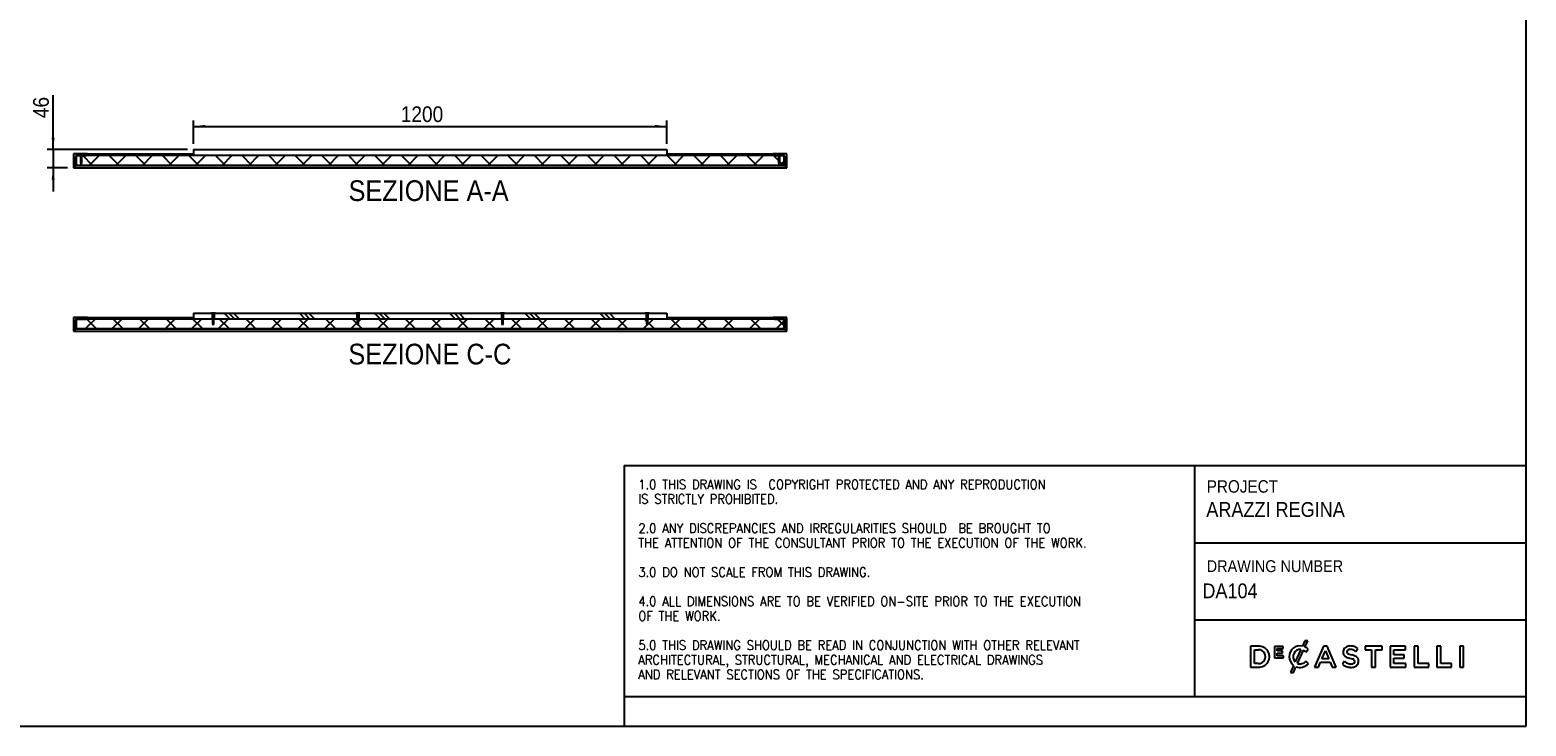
# Model space of a CAD drawing. Header units: millimetres. Extents: x 81 to 6231, y 23 to 4328.
# Tile 2 of 3: x 2438 to 6231, y 23 to 1787. Entities that reach past the tile are written whole.
import ezdxf

# ---------------------------------------------------------------- set-up
doc = ezdxf.new("R2010")
doc.units = ezdxf.units.MM
doc.header["$LTSCALE"] = 15
doc.linetypes.add('SLD-Solido', pattern=[0])
for name, color, linetype in [('CAMPITURE', 9, 'SLD-Solido'), ('NOTE', 3, 'SLD-Solido'), ('QUOTE', 1, 'SLD-Solido'), ('SCHIZZI', 9, 'Continuous')]:
    doc.layers.add(name, color=color, linetype=linetype)
doc.styles.add('SLDTEXTSTYLE0', font='GOTHIC.TTF', dxfattribs={"width": 0.913})
doc.styles.add('SLDTEXTSTYLE1', font='romans__.ttf', dxfattribs={"width": 0.893})
doc.dimstyles.new('SLDDIMSTYLE0', dxfattribs={"dimtxt": 39.6875, "dimasz": 30, "dimexe": 0, "dimexo": 0.0625, "dimgap": 9.921875, "dimtad": 1, "dimdec": 1, "dimrnd": 1e-09, "dimzin": 12, "dimdsep": 46, "dimtxsty": 'SLDTEXTSTYLE0', "dimsah": 1, "dimcen": 0.09, "dimadec": 0, "dimazin": 3, "dimtfac": 1, "dimtdec": 1, "dimtofl": 0, "dimtmove": 0, "dimatfit": 3, "dimfxl": 1, "dimfrac": 2, "dimtolj": 1, "dimtzin": 12, "dimarcsym": 0})
doc.dimstyles.new('SLDDIMSTYLE1', dxfattribs={"dimtxt": 39.6875, "dimasz": 30, "dimexe": 0, "dimexo": 0.0625, "dimgap": 9.921875, "dimtad": 1, "dimdec": 1, "dimrnd": 1e-09, "dimzin": 12, "dimdsep": 46, "dimtxsty": 'SLDTEXTSTYLE0', "dimsah": 1, "dimcen": 0.09, "dimadec": 0, "dimazin": 3, "dimtfac": 1, "dimtdec": 1, "dimtmove": 0, "dimatfit": 0, "dimfxl": 1, "dimfrac": 2, "dimtolj": 1, "dimtzin": 12, "dimarcsym": 0})
pattern_1 = [(3e-322, (0, 0), (-2e-322, 47.625), []), (135, (23.81, -23.81), (-95.25, -95.25), [67.352, -67.352]), (135, (35.72, -23.81), (-95.25, -95.25), [67.352, -67.352]), (135, (47.62, -23.81), (-95.25, -95.25), [67.352, -67.352])]

# ---------------------------------------------------------------- blocks, each defined once
blk = doc.blocks.new('_D_6')
at = {"layer": 'QUOTE', "transparency": 16777216}
for p, q in [((2497.3, 1483.9), (2497.3, 1622.3)), ((2838.1, 1483.9), (2482.3, 1483.9)), ((2497.3, 1483.9), (2497.3, 1437.9)), ((2534.1, 1437.9), (2482.3, 1437.9)), ((2497.3, 1437.9), (2497.3, 1377.9))]:
    blk.add_line(p, q, dxfattribs=at)
for points in [[(2497.3, 1483.9), (2501, 1513.9), (2493.5, 1513.9)], [(2497.3, 1437.9), (2493.5, 1407.9), (2501, 1407.9)]]:
    blk.add_solid(points, dxfattribs=at)
at = {"layer": 'QUOTE', "transparency": 16777216, "insert": (2446.6, 1563.7), "char_height": 39.69, "attachment_point": 1, "rotation": 90, "style": 'SLDTEXTSTYLE0'}
blk.add_mtext('46', dxfattribs=at)
blk = doc.blocks.new('_D_7')
at = {"layer": 'QUOTE', "transparency": 16777216}
for p, q in [((2853.1, 1498.9), (2853.1, 1558)), ((4053.1, 1498.9), (4053.1, 1558)), ((2853.1, 1543), (4053.1, 1543))]:
    blk.add_line(p, q, dxfattribs=at)
for points in [[(2853.1, 1543), (2883.1, 1539.2), (2883.1, 1546.7)], [(4053.1, 1543), (4023.1, 1546.7), (4023.1, 1539.2)]]:
    blk.add_solid(points, dxfattribs=at)
at = {"layer": 'QUOTE', "transparency": 16777216, "insert": (3378.4, 1593.6), "char_height": 39.69, "attachment_point": 1, "style": 'SLDTEXTSTYLE0'}
blk.add_mtext('1200', dxfattribs=at)

msp = doc.modelspace()

# ---------------------------------------------------------------- hatches: boundary and pattern name
at = {"layer": 'CAMPITURE', "true_color": 0xe1a900}
h = msp.add_hatch(dxfattribs=at)
h.set_pattern_fill('ANSI32', color=42, scale=15, angle=90, style=0)
edge = h.paths.add_edge_path(flags=0)
edge.add_line((2563.13, 1472.92), (2549.13, 1472.92))
edge.add_line((2549.13, 1472.92), (2549.13, 1437.92))
edge.add_arc((2549.13, 1441.92), 4, 270, 360)
edge.add_line((2553.13, 1441.92), (2553.13, 1463.92))
edge.add_arc((2558.13, 1463.92), 5, 90, 180, ccw=False)
edge.add_line((2558.13, 1468.92), (2566.13, 1468.92))
edge.add_line((2566.13, 1468.92), (2566.13, 1469.92))
edge.add_line((2566.13, 1469.92), (2563.13, 1472.92))
h = msp.add_hatch(dxfattribs=at)
h.set_pattern_fill('ANSI33', color=42, scale=15, angle=2.8e-322, style=0)
h.paths.add_polyline_path([(2553.13, 1442.92), (2853.13, 1442.92), (2853.13, 1443.92), (2553.13, 1443.92)], flags=0)
h = msp.add_hatch(dxfattribs=at)
h.set_pattern_fill('ANSI37', color=42, scale=15, angle=90, style=0)
h.paths.add_polyline_path([(2555.63, 1443.92), (4350.63, 1443.92), (4350.63, 1468.92), (2555.63, 1468.92)], flags=0)
h = msp.add_hatch(dxfattribs=at)
h.set_pattern_fill('ANSI32', color=42, scale=15, style=0)
h.paths.add_polyline_path([(2566.88, 1450.92), (2568.63, 1447.92), (2570.38, 1450.92), (2570.38, 1470.17), (2573.13, 1472.92), (2569.86, 1472.92), (2569.86, 1472.42), (2567.4, 1472.42), (2567.4, 1472.92), (2564.13, 1472.92), (2566.88, 1470.17)], flags=0)
h = msp.add_hatch(dxfattribs=at)
h.set_pattern_fill('ANSI32', color=42, scale=15, angle=90, style=0)
edge = h.paths.add_edge_path(flags=0)
edge.add_line((2571.13, 1469.92), (2571.13, 1468.92))
edge.add_line((2571.13, 1468.92), (2580.13, 1468.92))
edge.add_arc((2580.13, 1472.92), 4, 270, 360)
edge.add_line((2584.13, 1472.92), (2574.13, 1472.92))
edge.add_line((2574.13, 1472.92), (2571.13, 1469.92))
h = msp.add_hatch(dxfattribs=at)
h.set_pattern_fill('ANSI33', color=42, scale=15, angle=2.8e-322, style=0)
h.paths.add_polyline_path([(2853.13, 1442.92), (3153.13, 1442.92), (3153.13, 1443.92), (2853.13, 1443.92)], flags=0)
h = msp.add_hatch(dxfattribs=at)
h.set_pattern_fill('ANSI33', color=42, scale=15, angle=90, style=0)
h.paths.add_polyline_path([(3153.13, 1442.92), (3453.13, 1442.92), (3453.13, 1443.92), (3153.13, 1443.92)], flags=0)
h = msp.add_hatch(dxfattribs=at)
h.set_pattern_fill('ANSI33', color=42, scale=15, angle=2.8e-322, style=0)
h.paths.add_polyline_path([(3453.13, 1442.92), (3753.13, 1442.92), (3753.13, 1443.92), (3453.13, 1443.92)], flags=0)
h = msp.add_hatch(dxfattribs=at)
h.set_pattern_fill('ANSI33', color=42, scale=15, angle=90, style=0)
h.paths.add_polyline_path([(3753.13, 1442.92), (4053.13, 1442.92), (4053.13, 1443.92), (3753.13, 1443.92)], flags=0)
h = msp.add_hatch(dxfattribs=at)
h.set_pattern_fill('ANSI33', color=42, scale=15, angle=90, style=0)
h.paths.add_polyline_path([(4053.13, 1442.92), (4353.13, 1442.92), (4353.13, 1443.92), (4053.13, 1443.92)], flags=0)
h = msp.add_hatch(dxfattribs=at)
h.set_pattern_fill('ANSI32', color=42, scale=15, style=0)
edge = h.paths.add_edge_path(flags=0)
edge.add_arc((4326.13, 1472.92), 4, 180, 270)
edge.add_line((4326.13, 1468.92), (4335.13, 1468.92))
edge.add_line((4335.13, 1468.92), (4335.13, 1469.92))
edge.add_line((4335.13, 1469.92), (4332.13, 1472.92))
edge.add_line((4332.13, 1472.92), (4322.13, 1472.92))
h = msp.add_hatch(dxfattribs=at)
h.set_pattern_fill('ANSI32', color=42, scale=15, style=0)
h.paths.add_polyline_path([(4335.88, 1450.92), (4337.63, 1447.92), (4339.38, 1450.92), (4339.38, 1470.17), (4342.13, 1472.92), (4338.86, 1472.92), (4338.86, 1472.42), (4336.4, 1472.42), (4336.4, 1472.92), (4333.13, 1472.92), (4335.88, 1470.17)], flags=0)
h = msp.add_hatch(dxfattribs=at)
h.set_pattern_fill('ANSI32', color=42, scale=15, style=0)
edge = h.paths.add_edge_path(flags=0)
edge.add_arc((4357.13, 1441.92), 4, 180, 270)
edge.add_line((4357.13, 1437.92), (4357.13, 1472.92))
edge.add_line((4357.13, 1472.92), (4343.13, 1472.92))
edge.add_line((4343.13, 1472.92), (4340.13, 1469.92))
edge.add_line((4340.13, 1469.92), (4340.13, 1468.92))
edge.add_line((4340.13, 1468.92), (4348.13, 1468.92))
edge.add_arc((4348.13, 1463.92), 5, 0, 90, ccw=False)
edge.add_line((4353.13, 1463.92), (4353.13, 1441.92))
h = msp.add_hatch(dxfattribs=at)
h.set_pattern_fill('CORK', color=42, scale=15, style=0)
h.set_pattern_definition(pattern_1)
h.paths.add_polyline_path([(2898.13, 1069.7), (2853.13, 1069.7), (2853.13, 1054.7), (2901.13, 1054.7), (2901.13, 1066.7)], flags=0)
h = msp.add_hatch(dxfattribs=at)
h.set_pattern_fill('ANSI32', color=42, scale=15, style=0)
h.paths.add_polyline_path([(2901.38, 1042.7), (2903.13, 1039.7), (2904.88, 1042.7), (2904.88, 1066.95), (2907.63, 1069.7), (2904.36, 1069.7), (2904.36, 1069.2), (2901.9, 1069.2), (2901.9, 1069.7), (2898.63, 1069.7), (2901.38, 1066.95)], flags=0)
h = msp.add_hatch(dxfattribs=at)
h.set_pattern_fill('CORK', color=42, scale=15, style=0)
h.set_pattern_definition(pattern_1)
h.paths.add_polyline_path([(2908.13, 1069.7), (2905.13, 1066.7), (2905.13, 1054.7), (3267.79, 1054.7), (3267.79, 1066.7), (3264.79, 1069.7)], flags=0)
h = msp.add_hatch(dxfattribs=at)
h.set_pattern_fill('ANSI32', color=42, scale=15, style=0)
h.paths.add_polyline_path([(3268.04, 1042.7), (3269.79, 1039.7), (3271.54, 1042.7), (3271.54, 1066.95), (3274.29, 1069.7), (3271.02, 1069.7), (3271.02, 1069.2), (3268.56, 1069.2), (3268.56, 1069.7), (3265.29, 1069.7), (3268.04, 1066.95)], flags=0)
h = msp.add_hatch(dxfattribs=at)
h.set_pattern_fill('CORK', color=42, scale=15, style=0)
h.set_pattern_definition(pattern_1)
h.paths.add_polyline_path([(3271.79, 1054.7), (3634.46, 1054.7), (3634.46, 1066.7), (3631.46, 1069.7), (3274.79, 1069.7), (3271.79, 1066.7)], flags=0)
h = msp.add_hatch(dxfattribs=at)
h.set_pattern_fill('ANSI32', color=42, scale=15, style=0)
h.paths.add_polyline_path([(3634.71, 1042.7), (3636.46, 1039.7), (3638.21, 1042.7), (3638.21, 1066.95), (3640.96, 1069.7), (3638.88, 1069.7), (3638.88, 1069.2), (3634.05, 1069.2), (3634.05, 1069.7), (3631.96, 1069.7), (3634.71, 1066.95)], flags=0)
h = msp.add_hatch(dxfattribs=at)
h.set_pattern_fill('CORK', color=42, scale=15, style=0)
h.set_pattern_definition(pattern_1)
h.paths.add_polyline_path([(3641.46, 1069.7), (3638.46, 1066.7), (3638.46, 1054.7), (4001.13, 1054.7), (4001.13, 1066.7), (3998.13, 1069.7)], flags=0)
h = msp.add_hatch(dxfattribs=at)
h.set_pattern_fill('ANSI32', color=42, scale=15, style=0)
h.paths.add_polyline_path([(4001.38, 1042.7), (4003.13, 1039.7), (4004.88, 1042.7), (4004.88, 1066.95), (4007.63, 1069.7), (4005.54, 1069.7), (4005.54, 1069.2), (4000.71, 1069.2), (4000.71, 1069.7), (3998.63, 1069.7), (4001.38, 1066.95)], flags=0)
h = msp.add_hatch(dxfattribs=at)
h.set_pattern_fill('CORK', color=42, scale=15, style=0)
h.set_pattern_definition(pattern_1)
h.paths.add_polyline_path([(4053.13, 1054.7), (4053.13, 1069.7), (4008.13, 1069.7), (4005.13, 1066.7), (4005.13, 1054.7)], flags=0)
h = msp.add_hatch(dxfattribs=at)
h.set_pattern_fill('ANSI32', color=42, scale=15, angle=90, style=0)
edge = h.paths.add_edge_path(flags=0)
edge.add_line((2549.13, 1058.7), (2549.13, 1023.7))
edge.add_arc((2549.13, 1027.7), 4, 270, 360)
edge.add_line((2553.13, 1027.7), (2553.13, 1049.7))
edge.add_arc((2558.13, 1049.7), 5, 90, 180, ccw=False)
edge.add_line((2558.13, 1054.7), (2580.13, 1054.7))
edge.add_arc((2580.13, 1058.7), 4, 270, 360)
edge.add_line((2584.13, 1058.7), (2549.13, 1058.7))
h = msp.add_hatch(dxfattribs=at)
h.set_pattern_fill('ANSI33', color=42, scale=15, angle=2.8e-322, style=0)
h.paths.add_polyline_path([(2553.13, 1028.7), (2853.13, 1028.7), (2853.13, 1029.7), (2553.13, 1029.7)], flags=0)
h = msp.add_hatch(dxfattribs=at)
h.set_pattern_fill('ANSI37', color=42, scale=15, angle=90, style=0)
h.paths.add_polyline_path([(2555.63, 1029.7), (4350.63, 1029.7), (4350.63, 1054.7), (2555.63, 1054.7)], flags=0)
h = msp.add_hatch(dxfattribs=at)
h.set_pattern_fill('ANSI33', color=42, scale=15, angle=90, style=0)
h.paths.add_polyline_path([(2853.13, 1028.7), (3153.13, 1028.7), (3153.13, 1029.7), (2853.13, 1029.7)], flags=0)
h = msp.add_hatch(dxfattribs=at)
h.set_pattern_fill('ANSI33', color=42, scale=15, angle=2.8e-322, style=0)
h.paths.add_polyline_path([(3153.13, 1028.7), (3453.13, 1028.7), (3453.13, 1029.7), (3153.13, 1029.7)], flags=0)
h = msp.add_hatch(dxfattribs=at)
h.set_pattern_fill('ANSI33', color=42, scale=15, angle=90, style=0)
h.paths.add_polyline_path([(3453.13, 1028.7), (3753.13, 1028.7), (3753.13, 1029.7), (3453.13, 1029.7)], flags=0)
h = msp.add_hatch(dxfattribs=at)
h.set_pattern_fill('ANSI33', color=42, scale=15, angle=2.8e-322, style=0)
h.paths.add_polyline_path([(3753.13, 1028.7), (4053.13, 1028.7), (4053.13, 1029.7), (3753.13, 1029.7)], flags=0)
h = msp.add_hatch(dxfattribs=at)
h.set_pattern_fill('ANSI33', color=42, scale=15, angle=90, style=0)
h.paths.add_polyline_path([(4053.13, 1028.7), (4353.13, 1028.7), (4353.13, 1029.7), (4053.13, 1029.7)], flags=0)
h = msp.add_hatch(dxfattribs=at)
h.set_pattern_fill('ANSI32', color=42, scale=15, style=0)
edge = h.paths.add_edge_path(flags=0)
edge.add_line((4353.13, 1049.7), (4353.13, 1027.7))
edge.add_arc((4357.13, 1027.7), 4, 180, 270)
edge.add_line((4357.13, 1023.7), (4357.13, 1058.7))
edge.add_line((4357.13, 1058.7), (4322.13, 1058.7))
edge.add_arc((4326.13, 1058.7), 4, 180, 270)
edge.add_line((4326.13, 1054.7), (4348.13, 1054.7))
edge.add_arc((4348.13, 1049.7), 5, 0, 90, ccw=False)

# ---------------------------------------------------------------- linework, layer by layer
for p, q in [((2853.13, 1483.92), (2853.13, 1468.92)), ((2853.13, 1483.92), (4053.13, 1483.92)), ((4053.13, 1483.92), (4053.13, 1468.92)), ((2563.13, 1472.92), (2549.13, 1472.92)), ((2549.13, 1472.92), (2549.13, 1437.92)), ((2553.13, 1441.92), (2553.13, 1463.92)), ((2553.13, 1443.92), (2553.13, 1442.92)), ((2853.13, 1443.92), (2553.13, 1443.92)), ((2853.13, 1442.92), (2553.13, 1442.92)), ((4350.63, 1468.92), (2555.63, 1468.92)), ((2555.63, 1468.92), (2555.63, 1443.92)), ((4350.63, 1443.92), (2555.63, 1443.92)), ((2558.13, 1468.92), (2566.13, 1468.92)), ((2563.13, 1472.92), (2566.13, 1469.92)), ((2563.13, 1472.92), (2564.13, 1472.92)), ((2564.13, 1472.92), (2566.88, 1470.17)), ((2567.4, 1472.92), (2564.13, 1472.92)), ((2566.13, 1468.92), (2566.13, 1469.92)), ((2566.88, 1469.92), (2566.13, 1469.92)), ((2566.88, 1470.17), (2566.88, 1450.92)), ((2566.88, 1450.92), (2568.63, 1447.92)), ((2567.4, 1472.42), (2567.4, 1472.92)), ((2568.01, 1472.92), (2567.4, 1472.92)), ((2567.4, 1472.42), (2569.86, 1472.42)), ((2568.01, 1472.42), (2568.01, 1472.92)), ((2568.14, 1472.92), (2568.01, 1472.92)), ((2568.14, 1472.42), (2568.14, 1472.92)), ((2568.88, 1472.92), (2568.14, 1472.92)), ((2568.63, 1447.92), (2570.38, 1450.92)), ((2568.88, 1472.42), (2568.88, 1472.92)), ((2569.86, 1472.92), (2568.88, 1472.92)), ((2569.86, 1472.92), (2569.86, 1472.42)), ((2573.13, 1472.92), (2569.86, 1472.92)), ((2570.38, 1470.17), (2573.13, 1472.92)), ((2570.38, 1450.92), (2570.38, 1470.17)), ((2571.13, 1469.92), (2570.38, 1469.92)), ((2571.13, 1469.92), (2574.13, 1472.92)), ((2571.13, 1469.92), (2571.13, 1468.92)), ((2571.13, 1468.92), (2580.13, 1468.92)), ((2573.13, 1472.92), (2574.13, 1472.92)), ((2584.13, 1472.92), (2574.13, 1472.92)), ((2584.13, 1472.92), (2853.13, 1472.92)), ((2853.13, 1443.92), (2853.13, 1442.92)), ((3153.13, 1443.92), (2853.13, 1443.92)), ((3153.13, 1442.92), (2853.13, 1442.92)), ((3153.13, 1442.92), (3153.13, 1443.92)), ((3453.13, 1443.92), (3153.13, 1443.92)), ((3453.13, 1442.92), (3153.13, 1442.92)), ((3453.13, 1442.92), (3453.13, 1443.92)), ((3753.13, 1443.92), (3453.13, 1443.92)), ((3753.13, 1442.92), (3453.13, 1442.92)), ((4053.13, 1443.92), (3753.13, 1443.92)), ((3753.13, 1443.92), (3753.13, 1442.92)), ((4053.13, 1442.92), (3753.13, 1442.92)), ((4053.13, 1472.92), (4322.13, 1472.92)), ((4053.13, 1442.92), (4053.13, 1443.92)), ((4353.13, 1443.92), (4053.13, 1443.92)), ((4353.13, 1442.92), (4053.13, 1442.92)), ((4332.13, 1472.92), (4322.13, 1472.92)), ((4326.13, 1468.92), (4335.13, 1468.92)), ((4332.13, 1472.92), (4335.13, 1469.92)), ((4332.13, 1472.92), (4333.13, 1472.92)), ((4333.13, 1472.92), (4335.88, 1470.17)), ((4336.4, 1472.92), (4333.13, 1472.92)), ((4335.88, 1469.92), (4335.13, 1469.92)), ((4335.13, 1468.92), (4335.13, 1469.92)), ((4335.88, 1470.17), (4335.88, 1450.92)), ((4335.88, 1450.92), (4337.63, 1447.92)), ((4336.4, 1472.42), (4336.4, 1472.92)), ((4337.01, 1472.92), (4336.4, 1472.92)), ((4336.4, 1472.42), (4338.86, 1472.42)), ((4337.01, 1472.42), (4337.01, 1472.92)), ((4337.14, 1472.92), (4337.01, 1472.92)), ((4337.14, 1472.42), (4337.14, 1472.92)), ((4337.88, 1472.92), (4337.14, 1472.92)), ((4337.63, 1447.92), (4339.38, 1450.92)), ((4337.88, 1472.42), (4337.88, 1472.92)), ((4338.86, 1472.92), (4337.88, 1472.92)), ((4338.86, 1472.92), (4338.86, 1472.42)), ((4342.13, 1472.92), (4338.86, 1472.92)), ((4339.38, 1470.17), (4342.13, 1472.92)), ((4339.38, 1450.92), (4339.38, 1470.17)), ((4340.13, 1469.92), (4339.38, 1469.92)), ((4340.13, 1469.92), (4343.13, 1472.92)), ((4340.13, 1469.92), (4340.13, 1468.92)), ((4340.13, 1468.92), (4348.13, 1468.92)), ((4342.13, 1472.92), (4343.13, 1472.92)), ((4357.13, 1472.92), (4343.13, 1472.92)), ((4350.63, 1443.92), (4350.63, 1468.92)), ((4353.13, 1463.92), (4353.13, 1441.92)), ((4353.13, 1442.92), (4353.13, 1443.92)), ((4357.13, 1437.92), (4357.13, 1472.92)), ((2549.13, 1437.92), (4357.13, 1437.92)), ((2853.13, 1069.7), (2853.13, 1054.7)), ((2853.13, 1069.7), (2898.13, 1069.7)), ((2901.13, 1066.7), (2898.13, 1069.7)), ((2898.63, 1069.7), (2898.13, 1069.7)), ((2898.63, 1069.7), (2901.38, 1066.95)), ((2901.9, 1069.7), (2898.63, 1069.7)), ((2901.13, 1054.7), (2901.13, 1066.7)), ((2901.38, 1066.7), (2901.13, 1066.7)), ((2901.38, 1066.95), (2901.38, 1042.7)), ((2901.9, 1069.2), (2901.9, 1069.7)), ((2902.51, 1069.7), (2901.9, 1069.7)), ((2901.9, 1069.2), (2904.36, 1069.2)), ((2902.51, 1069.2), (2902.51, 1069.7)), ((2902.64, 1069.7), (2902.51, 1069.7)), ((2902.64, 1069.2), (2902.64, 1069.7)), ((2903.38, 1069.7), (2902.64, 1069.7)), ((2903.38, 1069.2), (2903.38, 1069.7)), ((2904.36, 1069.7), (2903.38, 1069.7)), ((2904.36, 1069.7), (2904.36, 1069.2)), ((2907.63, 1069.7), (2904.36, 1069.7)), ((2904.88, 1066.95), (2907.63, 1069.7)), ((2904.88, 1042.7), (2904.88, 1066.95)), ((2905.13, 1066.7), (2904.88, 1066.7)), ((2908.13, 1069.7), (2905.13, 1066.7)), ((2905.13, 1066.7), (2905.13, 1054.7)), ((2908.13, 1069.7), (2907.63, 1069.7)), ((2908.13, 1069.7), (3264.79, 1069.7)), ((3267.79, 1066.7), (3264.79, 1069.7)), ((3265.29, 1069.7), (3264.79, 1069.7)), ((3265.29, 1069.7), (3268.04, 1066.95)), ((3268.56, 1069.7), (3265.29, 1069.7)), ((3267.79, 1054.7), (3267.79, 1066.7)), ((3268.04, 1066.7), (3267.79, 1066.7)), ((3268.04, 1066.95), (3268.04, 1042.7)), ((3268.56, 1069.2), (3268.56, 1069.7)), ((3269.18, 1069.7), (3268.56, 1069.7)), ((3268.56, 1069.2), (3271.02, 1069.2)), ((3269.18, 1069.2), (3269.18, 1069.7)), ((3269.3, 1069.7), (3269.18, 1069.7)), ((3269.3, 1069.2), (3269.3, 1069.7)), ((3270.05, 1069.7), (3269.3, 1069.7)), ((3270.05, 1069.2), (3270.05, 1069.7)), ((3271.02, 1069.7), (3270.05, 1069.7)), ((3271.02, 1069.7), (3271.02, 1069.2)), ((3274.29, 1069.7), (3271.02, 1069.7)), ((3271.54, 1066.95), (3274.29, 1069.7)), ((3271.54, 1042.7), (3271.54, 1066.95)), ((3271.79, 1066.7), (3271.54, 1066.7)), ((3274.79, 1069.7), (3271.79, 1066.7)), ((3271.79, 1066.7), (3271.79, 1054.7)), ((3274.79, 1069.7), (3274.29, 1069.7)), ((3274.79, 1069.7), (3631.46, 1069.7)), ((3634.46, 1066.7), (3631.46, 1069.7)), ((3631.96, 1069.7), (3631.46, 1069.7)), ((3631.96, 1069.7), (3634.71, 1066.95)), ((3634.05, 1069.7), (3631.96, 1069.7)), ((3634.05, 1069.2), (3634.05, 1069.7)), ((3635.99, 1069.7), (3634.05, 1069.7)), ((3634.05, 1069.2), (3638.88, 1069.2)), ((3634.46, 1054.7), (3634.46, 1066.7)), ((3634.71, 1066.7), (3634.46, 1066.7)), ((3634.71, 1066.95), (3634.71, 1042.7)), ((3635.99, 1069.2), (3635.99, 1069.7)), ((3636.93, 1069.7), (3635.99, 1069.7)), ((3636.93, 1069.2), (3636.93, 1069.7)), ((3638.88, 1069.7), (3636.93, 1069.7)), ((3638.21, 1066.95), (3640.96, 1069.7)), ((3638.21, 1042.7), (3638.21, 1066.95)), ((3638.46, 1066.7), (3638.21, 1066.7)), ((3641.46, 1069.7), (3638.46, 1066.7)), ((3638.46, 1066.7), (3638.46, 1054.7)), ((3638.88, 1069.7), (3638.88, 1069.2)), ((3640.96, 1069.7), (3638.88, 1069.7)), ((3641.46, 1069.7), (3640.96, 1069.7)), ((3641.46, 1069.7), (3998.13, 1069.7)), ((4001.13, 1066.7), (3998.13, 1069.7)), ((3998.63, 1069.7), (3998.13, 1069.7)), ((3998.63, 1069.7), (4001.38, 1066.95)), ((4000.71, 1069.7), (3998.63, 1069.7)), ((4000.71, 1069.2), (4000.71, 1069.7)), ((4002.66, 1069.7), (4000.71, 1069.7)), ((4000.71, 1069.2), (4005.54, 1069.2)), ((4001.13, 1054.7), (4001.13, 1066.7)), ((4001.38, 1066.7), (4001.13, 1066.7)), ((4001.38, 1066.95), (4001.38, 1042.7)), ((4002.66, 1069.2), (4002.66, 1069.7)), ((4003.6, 1069.7), (4002.66, 1069.7)), ((4003.6, 1069.2), (4003.6, 1069.7)), ((4005.54, 1069.7), (4003.6, 1069.7)), ((4004.88, 1066.95), (4007.63, 1069.7)), ((4004.88, 1042.7), (4004.88, 1066.95)), ((4005.13, 1066.7), (4004.88, 1066.7)), ((4008.13, 1069.7), (4005.13, 1066.7)), ((4005.13, 1066.7), (4005.13, 1054.7)), ((4005.54, 1069.7), (4005.54, 1069.2)), ((4007.63, 1069.7), (4005.54, 1069.7)), ((4008.13, 1069.7), (4007.63, 1069.7)), ((4008.13, 1069.7), (4053.13, 1069.7)), ((4053.13, 1069.7), (4053.13, 1054.7)), ((2584.13, 1058.7), (2549.13, 1058.7)), ((2549.13, 1058.7), (2549.13, 1023.7)), ((2553.13, 1027.7), (2553.13, 1049.7)), ((2853.13, 1029.7), (2553.13, 1029.7)), ((2553.13, 1029.7), (2553.13, 1028.7)), ((2853.13, 1028.7), (2553.13, 1028.7)), ((2555.63, 1054.7), (2555.63, 1029.7)), ((4350.63, 1054.7), (2555.63, 1054.7)), ((4350.63, 1029.7), (2555.63, 1029.7)), ((2558.13, 1054.7), (2580.13, 1054.7)), ((2584.13, 1058.7), (2853.13, 1058.7)), ((2901.13, 1054.7), (2853.13, 1054.7)), ((3153.13, 1029.7), (2853.13, 1029.7)), ((2853.13, 1029.7), (2853.13, 1028.7)), ((3153.13, 1028.7), (2853.13, 1028.7)), ((2901.38, 1042.7), (2903.13, 1039.7)), ((2903.13, 1039.7), (2904.88, 1042.7)), ((3267.79, 1054.7), (2905.13, 1054.7)), ((3153.13, 1028.7), (3153.13, 1029.7)), ((3453.13, 1029.7), (3153.13, 1029.7)), ((3453.13, 1028.7), (3153.13, 1028.7)), ((3268.04, 1042.7), (3269.79, 1039.7)), ((3269.79, 1039.7), (3271.54, 1042.7)), ((3634.46, 1054.7), (3271.79, 1054.7)), ((3453.13, 1029.7), (3453.13, 1028.7)), ((3753.13, 1029.7), (3453.13, 1029.7)), ((3753.13, 1028.7), (3453.13, 1028.7)), ((3634.71, 1042.7), (3636.46, 1039.7)), ((3636.46, 1039.7), (3638.21, 1042.7)), ((4001.13, 1054.7), (3638.46, 1054.7)), ((3753.13, 1028.7), (3753.13, 1029.7)), ((4053.13, 1029.7), (3753.13, 1029.7)), ((4053.13, 1028.7), (3753.13, 1028.7)), ((4001.38, 1042.7), (4003.13, 1039.7)), ((4003.13, 1039.7), (4004.88, 1042.7)), ((4053.13, 1054.7), (4005.13, 1054.7)), ((4053.13, 1058.7), (4322.13, 1058.7)), ((4053.13, 1028.7), (4053.13, 1029.7)), ((4353.13, 1029.7), (4053.13, 1029.7)), ((4353.13, 1028.7), (4053.13, 1028.7)), ((4357.13, 1058.7), (4322.13, 1058.7)), ((4326.13, 1054.7), (4348.13, 1054.7)), ((4350.63, 1029.7), (4350.63, 1054.7)), ((4353.13, 1049.7), (4353.13, 1027.7)), ((4353.13, 1028.7), (4353.13, 1029.7)), ((4357.13, 1023.7), (4357.13, 1058.7)), ((2549.13, 1023.7), (4357.13, 1023.7))]:
    msp.add_line(p, q)
for centre, radius, start, end in [((2549.13, 1441.92), 4, 270, 0), ((2558.13, 1463.92), 5, 90, 180), ((2580.13, 1472.92), 4, 270, 0), ((4326.13, 1472.92), 4, 180, 270), ((4348.13, 1463.92), 5, 360, 90), ((4357.13, 1441.92), 4, 180, 270), ((2549.13, 1027.7), 4, 270, 360), ((2558.13, 1049.7), 5, 90, 180), ((2580.13, 1058.7), 4, 270, 0), ((4326.13, 1058.7), 4, 180, 270), ((4348.13, 1049.7), 5, 0, 90), ((4357.13, 1027.7), 4, 180, 270)]:
    msp.add_arc(centre, radius, start, end)
at = {"layer": 'SCHIZZI', "color": 7, "true_color": 0xffffff}
for p, q in [((6231.13, 22.99), (6230.84, 4327.99)), ((3944.47, 683.36), (3944.47, 97.99)), ((3944.47, 683.36), (6231.08, 683.36)), ((5390.75, 683.36), (5390.75, 97.99)), ((5390.75, 487.15), (6231.09, 487.15)), ((5390.75, 292.67), (6231.11, 292.67)), ((5670.62, 239.35), (5664.26, 225.39)), ((5677.94, 239.35), (5670.62, 239.35)), ((5670.67, 223.37), (5677.94, 239.35)), ((5552.68, 225.31), (5532.91, 225.31)), ((5532.91, 225.31), (5532.91, 172.47)), ((5542.63, 181.37), (5542.63, 216.41)), ((5542.63, 216.41), (5552.68, 216.41)), ((5615.76, 224.95), (5593.64, 224.95)), ((5593.64, 224.95), (5593.64, 195.63)), ((5593.64, 195.63), (5615.97, 195.63)), ((5600.05, 213.27), (5600.05, 219.21)), ((5600.05, 219.21), (5615.76, 219.21)), ((5613.87, 213.27), (5600.05, 213.27)), ((5600.05, 207.52), (5613.87, 207.52)), ((5600.05, 201.37), (5600.05, 207.52)), ((5615.97, 201.37), (5600.05, 201.37)), ((5613.87, 207.52), (5613.87, 213.27)), ((5615.76, 219.21), (5615.76, 224.95)), ((5615.97, 195.63), (5615.97, 201.37)), ((5630.72, 198.64), (5630.72, 198.74)), ((5660.35, 217.06), (5646, 185.56)), ((5651.61, 181.76), (5666.72, 214.96)), ((5672.54, 210.62), (5678.79, 217.82)), ((5678.79, 217.82), (5678.61, 217.99)), ((5718.02, 225.69), (5694.78, 172.47)), ((5713.73, 193.77), (5722.31, 213.77)), ((5730.95, 193.77), (5713.73, 193.77)), ((5726.88, 225.69), (5718.02, 225.69)), ((5722.31, 213.77), (5730.95, 193.77)), ((5726.95, 225.52), (5726.88, 225.69)), ((5750.13, 172.47), (5726.95, 225.52)), ((5799.35, 212.06), (5804.58, 219.43)), ((5866, 225.31), (5823.02, 225.31)), ((5823.02, 225.31), (5823.02, 216.27)), ((5823.02, 216.27), (5839.62, 216.27)), ((5839.62, 216.27), (5839.62, 172.47)), ((5849.41, 172.47), (5849.41, 216.27)), ((5849.41, 216.27), (5866, 216.27)), ((5866, 216.27), (5866, 225.31)), ((5925.72, 225.32), (5886.4, 225.32)), ((5886.4, 225.32), (5886.4, 172.47)), ((5896.12, 203.49), (5896.12, 216.57)), ((5896.12, 216.57), (5925.72, 216.57)), ((5922.35, 203.49), (5896.12, 203.49)), ((5896.12, 194.75), (5922.35, 194.75)), ((5896.12, 181.21), (5896.12, 194.75)), ((5922.35, 194.75), (5922.35, 203.49)), ((5925.72, 216.57), (5925.72, 225.32)), ((5957.41, 225.31), (5947.69, 225.31)), ((5947.69, 225.31), (5947.69, 172.47)), ((5957.41, 181.37), (5957.41, 225.31)), ((6014.88, 225.31), (6005.16, 225.31)), ((6005.16, 225.31), (6005.16, 172.47)), ((6014.88, 181.37), (6014.88, 225.31)), ((6063.16, 225.32), (6063.16, 172.47)), ((6072.87, 225.32), (6063.16, 225.32)), ((6072.87, 172.47), (6072.87, 225.32)), ((5532.91, 172.47), (5552.68, 172.47)), ((5552.68, 181.37), (5542.63, 181.37)), ((5641.84, 176.45), (5633.93, 159.07)), ((5633.93, 159.07), (5641.28, 159.07)), ((5641.28, 159.07), (5647.77, 173.31)), ((5679.17, 181.11), (5672.91, 187.45)), ((5678.99, 180.93), (5679.17, 181.11)), ((5694.78, 172.47), (5704.76, 172.47)), ((5704.76, 172.47), (5710.14, 185.1)), ((5710.14, 185.1), (5734.54, 185.1)), ((5734.54, 185.1), (5739.84, 172.47)), ((5739.84, 172.47), (5750.13, 172.47)), ((5771.21, 187.18), (5765.35, 180.21)), ((5839.62, 172.47), (5849.41, 172.47)), ((5886.4, 172.47), (5926.09, 172.47)), ((5926.09, 181.21), (5896.12, 181.21)), ((5926.09, 172.47), (5926.09, 181.21)), ((5947.69, 172.47), (5984.91, 172.47)), ((5984.91, 181.37), (5957.41, 181.37)), ((5984.91, 172.47), (5984.91, 181.37)), ((6005.16, 172.47), (6042.39, 172.47)), ((6042.39, 181.37), (6014.88, 181.37)), ((6042.39, 172.47), (6042.39, 181.37)), ((6063.16, 172.47), (6072.87, 172.47)), ((3944.47, 97.99), (3944.47, 22.99)), ((3944.47, 97.99), (6231.12, 97.99)), ((81.13, 22.99), (6231.13, 22.99))]:
    msp.add_line(p, q, dxfattribs=at)
for centre, radius, start, end in [((5554.11, 198.89), 26.46, 266.90157, 93.09843), ((5553.06, 198.89), 17.53, 268.76628, 91.23372), ((5657.82, 199.06), 27.11, 76.24523, 180.89091), ((5658.41, 198.64), 27.69, 180, 233.25786), ((5661.13, 199.06), 20.28, 153.58432, 221.73663), ((5657.78, 200.72), 16.54, 81.04863, 153.58432), ((5653.37, 190.95), 27.47, 45.72598, 60.90731), ((5658.89, 197.42), 28.5, 45.71394, 65.58709), ((5784.37, 210.27), 17.03, 162.43966, 192.31941), ((5778.82, 208.75), 11.3, 190.78984, 232.66765), ((5782.05, 210.52), 14.76, 114.63446, 160.64301), ((5784.69, 216.44), 20.97, 232.66765, 251.27083), ((5785.22, 203.62), 22.34, 89.50788, 114.63446), ((5782.82, 211.34), 5.87, 146.85935, 193.31029), ((5781.88, 211.12), 4.9, 193.31029, 230.56735), ((5783.88, 209.59), 7.76, 98.98092, 140.32353), ((5794.34, 240.89), 47.24, 249.70068, 255.51463), ((5786.42, 217.29), 12.57, 232.44778, 252.59774), ((5776.26, 170.9), 25.05, 73.32325, 75.51463), ((5785.39, 200.04), 17.44, 77.54474, 98.98092), ((5802.38, 261.16), 59.24, 250.55867, 257.31246), ((5791.41, 224.62), 30.77, 254.99999, 258.29329), ((5776.3, 151.69), 43.71, 70.27129, 78.29329), ((5785.63, 194.35), 31.62, 72.44471, 90.39732), ((5783.06, 191.76), 26.02, 51.25781, 76.47292), ((5781.27, 164.94), 39.28, 64.63254, 78.09895), ((5785.95, 177.76), 15.91, 58.43436, 71.28416), ((5791.63, 186.78), 5.26, 27.46177, 59.71525), ((5784.34, 193.13), 33.18, 52.42183, 70.96437), ((5792.75, 187.28), 14.2, 28.77124, 67.85987), ((5789.1, 187.71), 17.31, 338.409, 21.69569), ((5657.83, 199.94), 28.46, 249.30365, 318.58458), ((5658.12, 198.13), 17.62, 248.28377, 285.8766), ((5656.19, 202.97), 22.81, 287.21436, 317.11848), ((5787.08, 204.08), 32.28, 227.67997, 255.77334), ((5788.75, 205.33), 25.24, 225.98856, 252.68232), ((5787.44, 205.5), 33.74, 255.77334, 272.44794), ((5787.54, 201.45), 21.17, 252.68232, 275.6739), ((5788.31, 194), 22.22, 271.47111, 299.92604), ((5788.83, 190.21), 9.86, 274.6813, 307.58878), ((5791.48, 186.48), 5.29, 309.48388, 346.59381), ((5790.45, 186.73), 6.35, 346.59381, 22.92671), ((5792.57, 186.6), 13.69, 299.92604, 337.37946)]:
    msp.add_arc(centre, radius, start, end, dxfattribs=at)

# ---------------------------------------------------------------- texts
at = {"layer": 'NOTE', "char_height": 52.5, "attachment_point": 2, "style": 'SLDTEXTSTYLE0'}
for s, insert in [('SEZIONE A-A', (3449.12, 1406.24)), ('SEZIONE C-C', (3452.22, 992.02))]:
    msp.add_mtext(s, dxfattribs=dict(at, insert=insert))
at = {"layer": 'NOTE', "color": 7, "true_color": 0xffffff, "attachment_point": 1}
for s, insert, char_height, style in [('1.0 THIS DRAWING IS  COPYRIGHT PROTECTED AND ANY REPRODUCTION', (3980.64, 647.45), 24, 'SLDTEXTSTYLE1'), ('PROJECT', (5421.51, 646.23), 31.75, 'SLDTEXTSTYLE0'), ('IS STRICTLY PROHIBITED.', (3980.64, 610.41), 24, 'SLDTEXTSTYLE1'), ('ARAZZI REGINA', (5420.52, 590.71), 37.5, 'SLDTEXTSTYLE0'), ('2.0 ANY DISCREPANCIES AND IRREGULARITIES SHOULD  BE BROUGHT TO ', (3980.64, 536.33), 24, 'SLDTEXTSTYLE1'), ('THE ATTENTION OF THE CONSULTANT PRIOR TO THE EXECUTION OF THE WORK.', (3980.64, 499.29), 24, 'SLDTEXTSTYLE1'), ('3.0 DO NOT SCALE FROM THIS DRAWING.', (3980.64, 425.2), 24, 'SLDTEXTSTYLE1'), ('DRAWING NUMBER', (5421.51, 443.3), 30, 'SLDTEXTSTYLE0'), ('4.0 ALL DIMENSIONS ARE TO BE VERIFIED ON-SITE PRIOR TO THE EXECUTION ', (3980.64, 351.12), 24, 'SLDTEXTSTYLE1'), ('OF THE WORK.', (3980.64, 314.08), 24, 'SLDTEXTSTYLE1'), ('5.0 THIS DRAWING SHOULD BE READ IN CONJUNCTION WITH OTHER RELEVANT ', (3980.64, 240), 24, 'SLDTEXTSTYLE1'), ('ARCHITECTURAL, STRUCTURAL, MECHANICAL AND ELECTRICAL DRAWINGS ', (3980.64, 202.95), 24, 'SLDTEXTSTYLE1'), ('AND RELEVANT SECTIONS OF THE SPECIFICATIONS.', (3980.64, 165.91), 24, 'SLDTEXTSTYLE1')]:
    msp.add_mtext(s, dxfattribs=dict(at, insert=insert, char_height=char_height, style=style))
at = {"layer": 'NOTE', "color": 7, "true_color": 0xffffff, "insert": (5410.56, 384.49), "char_height": 37.5, "width": 237.0922, "attachment_point": 1, "style": 'SLDTEXTSTYLE0'}
msp.add_mtext('DA104', dxfattribs=at)

# ---------------------------------------------------------------- dimensions: what is measured, and where the dimension line sits
at = {"layer": 'QUOTE'}
for base, p2, angle, dimstyle, picture, middle in [((2497.29, 1437.92), (2549.13, 1437.92), 90, 'SLDDIMSTYLE1', '_D_6', (2497.29, 1593)), ((4053.13, 1542.96), (4053.13, 1483.92), 0, 'SLDDIMSTYLE0', '_D_7', (3437.1, 1542.96))]:
    dim = msp.add_linear_dim(base=base, p1=(2853.13, 1483.92), p2=p2, angle=angle, dimstyle=dimstyle, dxfattribs=at)
    dim.commit()
    dim.dimension.update_dxf_attribs({"geometry": picture, "text_midpoint": middle, "dimtype": 160})

doc.saveas('drawing.dxf')
